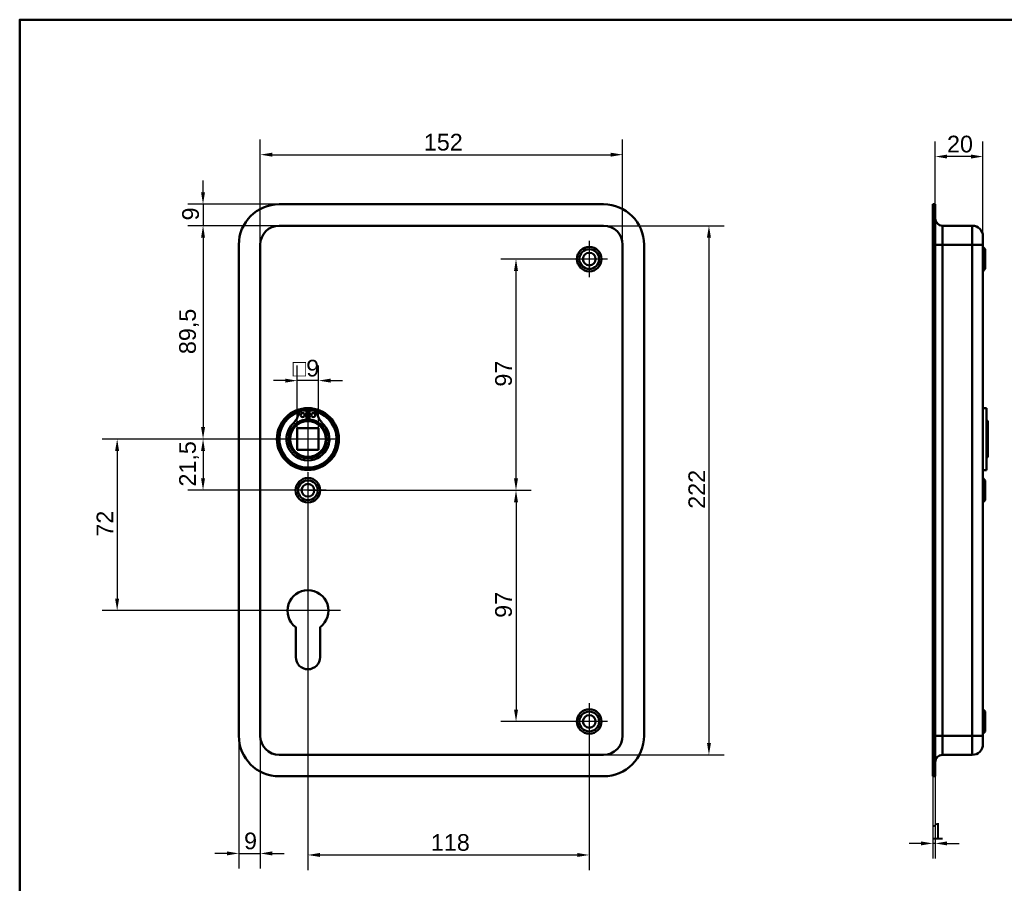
# Model space of a CAD drawing. Header units: millimetres. Extents: x 20 to 833, y 20 to 574.
# Tile 2 of 3: x 20 to 433, y 212 to 574. Entities that reach past the tile are written whole.
import ezdxf

# ---------------------------------------------------------------- set-up
doc = ezdxf.new("R2010")
doc.units = ezdxf.units.MM
doc.header["$LTSCALE"] = 2
for name, color, linetype, lineweight in [('Bemaßungen(DIN)', 7, 'Continuous', 25), ('Mittelpunktmarkierung(DIN)', 7, 'Continuous', 25), ('Sichtbare Kanten(DIN)', 7, 'Continuous', 50), ('Sichtbare tangentiale Kanten(DIN)', 7, 'Continuous', 50), ('Skizziergeometrie(DIN)', 7, 'Continuous', 50)]:
    doc.layers.add(name, color=color, linetype=linetype, lineweight=lineweight)
doc.styles.add('STANDARD-DIN~0', font='arial.ttf')
doc.dimstyles.new('CAD-LAN', dxfattribs={"dimscale": 2, "dimtxt": 3.5, "dimasz": 2.5, "dimexe": 3.175, "dimexo": 0, "dimgap": 0.8, "dimtad": 1, "dimrnd": 1e-08, "dimtxsty": 'STANDARD-DIN~0', "dimcen": 0.09, "dimdle": 10, "dimclrd": 250, "dimclre": 250, "dimclrt": 250, "dimadec": 0, "dimazin": 2, "dimtfac": 1, "dimtmove": 0, "dimatfit": 3, "dimfxl": 1, "dimtolj": 1, "dimtzin": 0, "dimlwd": 25, "dimlwe": 25, "dimarcsym": 0})

# ---------------------------------------------------------------- blocks, each defined once
blk = doc.blocks.new('Ränder Standardrahmen')
at = {"layer": 'Skizziergeometrie(DIN)', "flags": 128}
blk.add_lwpolyline([(10, 10), (10, 287), (410, 287), (410, 10), (10, 10)], dxfattribs=at)
blk = doc.blocks.new('*D8')
at = {"layer": 'Bemaßungen(DIN)', "color": 250, "linetype": 'Continuous', "lineweight": 25, "true_color": 0x3f3f3f, "transparency": 16777216}
for p, q in [((120.91, 479.58), (120.91, 523.72)), ((272.91, 479.58), (272.91, 523.72)), ((125.91, 517.37), (267.91, 517.37))]:
    blk.add_line(p, q, dxfattribs=at)
at = {"layer": 'Bemaßungen(DIN)', "color": 250, "linetype": 'Continuous', "true_color": 0x3f3f3f, "transparency": 16777216}
for points in [[(125.91, 518.2), (125.91, 516.54), (120.91, 517.37)], [(267.91, 518.2), (267.91, 516.54), (272.91, 517.37)]]:
    blk.add_solid(points, dxfattribs=at)
at = {"layer": 'Defpoints', "color": 0, "linetype": 'Continuous', "transparency": 16777216}
for p in [(272.91, 517.37), (120.91, 479.58), (272.91, 479.58)]:
    blk.add_point(p, dxfattribs=at)
at = {"layer": 'Bemaßungen(DIN)', "color": 250, "linetype": 'Continuous', "lineweight": 25, "true_color": 0x3f3f3f, "transparency": 16777216, "insert": (189.54, 526.12), "char_height": 7, "attachment_point": 1, "style": 'STANDARD-DIN~0'}
blk.add_mtext('\\A1;152', dxfattribs=at)
blk = doc.blocks.new('*D9')
at = {"layer": 'Bemaßungen(DIN)', "color": 250, "linetype": 'Continuous', "lineweight": 25, "true_color": 0x3f3f3f, "transparency": 16777216}
for p, q in [((264.91, 487.58), (315.48, 487.58)), ((309.13, 482.58), (309.13, 270.58)), ((264.91, 265.58), (315.48, 265.58))]:
    blk.add_line(p, q, dxfattribs=at)
at = {"layer": 'Bemaßungen(DIN)', "color": 250, "linetype": 'Continuous', "true_color": 0x3f3f3f, "transparency": 16777216}
for points in [[(308.3, 482.58), (309.97, 482.58), (309.13, 487.58)], [(308.3, 270.58), (309.97, 270.58), (309.13, 265.58)]]:
    blk.add_solid(points, dxfattribs=at)
at = {"layer": 'Defpoints', "color": 0, "linetype": 'Continuous', "transparency": 16777216}
for p in [(264.91, 487.58), (264.91, 265.58), (309.13, 265.58)]:
    blk.add_point(p, dxfattribs=at)
at = {"layer": 'Bemaßungen(DIN)', "color": 250, "linetype": 'Continuous', "lineweight": 25, "true_color": 0x3f3f3f, "transparency": 16777216, "insert": (300.51, 368.82), "char_height": 7, "attachment_point": 1, "rotation": 90, "style": 'STANDARD-DIN~0'}
blk.add_mtext('\\A1;222', dxfattribs=at)
blk = doc.blocks.new('*D10')
at = {"layer": 'Bemaßungen(DIN)', "color": 250, "linetype": 'Continuous', "lineweight": 25, "true_color": 0x3f3f3f, "transparency": 16777216}
for p, q in [((128.91, 487.58), (90.56, 487.58)), ((96.91, 482.58), (96.91, 403.08)), ((140.91, 398.08), (90.56, 398.08))]:
    blk.add_line(p, q, dxfattribs=at)
at = {"layer": 'Bemaßungen(DIN)', "color": 250, "linetype": 'Continuous', "true_color": 0x3f3f3f, "transparency": 16777216}
for points in [[(96.08, 482.58), (97.74, 482.58), (96.91, 487.58)], [(96.08, 403.08), (97.74, 403.08), (96.91, 398.08)]]:
    blk.add_solid(points, dxfattribs=at)
at = {"layer": 'Defpoints', "color": 0, "linetype": 'Continuous', "transparency": 16777216}
for p in [(128.91, 487.58), (96.91, 398.08), (140.91, 398.08)]:
    blk.add_point(p, dxfattribs=at)
at = {"layer": 'Bemaßungen(DIN)', "color": 250, "linetype": 'Continuous', "lineweight": 25, "true_color": 0x3f3f3f, "transparency": 16777216, "insert": (86.9, 433.71), "char_height": 7, "attachment_point": 1, "rotation": 90, "style": 'STANDARD-DIN~0'}
blk.add_mtext('\\A1;89,5', dxfattribs=at)
blk = doc.blocks.new('*D11')
at = {"layer": 'Bemaßungen(DIN)', "color": 250, "linetype": 'Continuous', "lineweight": 25, "true_color": 0x3f3f3f, "transparency": 16777216}
for p, q in [((140.91, 398.08), (90.56, 398.08)), ((96.91, 393.08), (96.91, 381.58)), ((140.91, 376.58), (90.56, 376.58))]:
    blk.add_line(p, q, dxfattribs=at)
at = {"layer": 'Bemaßungen(DIN)', "color": 250, "linetype": 'Continuous', "true_color": 0x3f3f3f, "transparency": 16777216}
for points in [[(96.08, 393.08), (97.74, 393.08), (96.91, 398.08)], [(96.08, 381.58), (97.74, 381.58), (96.91, 376.58)]]:
    blk.add_solid(points, dxfattribs=at)
at = {"layer": 'Defpoints', "color": 0, "linetype": 'Continuous', "transparency": 16777216}
for p in [(140.91, 398.08), (96.91, 376.58), (140.91, 376.58)]:
    blk.add_point(p, dxfattribs=at)
at = {"layer": 'Bemaßungen(DIN)', "color": 250, "linetype": 'Continuous', "lineweight": 25, "true_color": 0x3f3f3f, "transparency": 16777216, "insert": (86.9, 378.15), "char_height": 7, "attachment_point": 1, "rotation": 90, "style": 'STANDARD-DIN~0'}
blk.add_mtext('\\A1;21,5', dxfattribs=at)
blk = doc.blocks.new('*D12')
at = {"layer": 'Bemaßungen(DIN)', "color": 250, "linetype": 'Continuous', "lineweight": 25, "true_color": 0x3f3f3f, "transparency": 16777216}
for p, q in [((140.91, 398.08), (54.53, 398.08)), ((60.88, 393.08), (60.88, 331.08)), ((140.91, 326.08), (54.53, 326.08))]:
    blk.add_line(p, q, dxfattribs=at)
at = {"layer": 'Bemaßungen(DIN)', "color": 250, "linetype": 'Continuous', "true_color": 0x3f3f3f, "transparency": 16777216}
for points in [[(60.04, 393.08), (61.71, 393.08), (60.88, 398.08)], [(60.04, 331.08), (61.71, 331.08), (60.88, 326.08)]]:
    blk.add_solid(points, dxfattribs=at)
at = {"layer": 'Defpoints', "color": 0, "linetype": 'Continuous', "transparency": 16777216}
for p in [(140.91, 398.08), (60.88, 326.08), (140.91, 326.08)]:
    blk.add_point(p, dxfattribs=at)
at = {"layer": 'Bemaßungen(DIN)', "color": 250, "linetype": 'Continuous', "lineweight": 25, "true_color": 0x3f3f3f, "transparency": 16777216, "insert": (52.25, 357.13), "char_height": 7, "attachment_point": 1, "rotation": 90, "style": 'STANDARD-DIN~0'}
blk.add_mtext('\\A1;72', dxfattribs=at)
blk = doc.blocks.new('*D13')
at = {"layer": 'Bemaßungen(DIN)', "color": 250, "linetype": 'Continuous', "lineweight": 25, "true_color": 0x3f3f3f, "transparency": 16777216}
for p, q in [((96.91, 501.58), (96.91, 506.58)), ((128.91, 496.58), (90.56, 496.58)), ((96.91, 496.58), (96.91, 487.58)), ((128.91, 487.58), (90.56, 487.58)), ((96.91, 482.58), (96.91, 477.58))]:
    blk.add_line(p, q, dxfattribs=at)
at = {"layer": 'Bemaßungen(DIN)', "color": 250, "linetype": 'Continuous', "true_color": 0x3f3f3f, "transparency": 16777216}
for points in [[(96.08, 501.58), (97.74, 501.58), (96.91, 496.58)], [(96.08, 482.58), (97.74, 482.58), (96.91, 487.58)]]:
    blk.add_solid(points, dxfattribs=at)
at = {"layer": 'Defpoints', "color": 0, "linetype": 'Continuous', "transparency": 16777216}
for p in [(128.91, 496.58), (96.91, 487.58), (128.91, 487.58)]:
    blk.add_point(p, dxfattribs=at)
at = {"layer": 'Bemaßungen(DIN)', "color": 250, "linetype": 'Continuous', "lineweight": 25, "true_color": 0x3f3f3f, "transparency": 16777216, "insert": (88.16, 489.78), "char_height": 7, "attachment_point": 1, "rotation": 90, "style": 'STANDARD-DIN~0'}
blk.add_mtext('\\A1;9', dxfattribs=at)
blk = doc.blocks.new('*D14')
at = {"layer": 'Bemaßungen(DIN)', "color": 250, "linetype": 'Continuous', "lineweight": 25, "true_color": 0x3f3f3f, "transparency": 16777216}
for p, q in [((251.26, 473.58), (221.85, 473.58)), ((228.2, 381.58), (228.2, 468.58)), ((140.91, 376.58), (234.55, 376.58))]:
    blk.add_line(p, q, dxfattribs=at)
at = {"layer": 'Bemaßungen(DIN)', "color": 250, "linetype": 'Continuous', "true_color": 0x3f3f3f, "transparency": 16777216}
for points in [[(227.36, 468.58), (229.03, 468.58), (228.2, 473.58)], [(227.36, 381.58), (229.03, 381.58), (228.2, 376.58)]]:
    blk.add_solid(points, dxfattribs=at)
at = {"layer": 'Defpoints', "color": 0, "linetype": 'Continuous', "transparency": 16777216}
for p in [(228.2, 473.58), (251.26, 473.58), (140.91, 376.58)]:
    blk.add_point(p, dxfattribs=at)
at = {"layer": 'Bemaßungen(DIN)', "color": 250, "linetype": 'Continuous', "lineweight": 25, "true_color": 0x3f3f3f, "transparency": 16777216, "insert": (219.45, 420.06), "char_height": 7, "attachment_point": 1, "rotation": 90, "style": 'STANDARD-DIN~0'}
blk.add_mtext('\\A1;97', dxfattribs=at)
blk = doc.blocks.new('*D15')
at = {"layer": 'Bemaßungen(DIN)', "color": 250, "linetype": 'Continuous', "lineweight": 25, "true_color": 0x3f3f3f, "transparency": 16777216}
for p, q in [((140.91, 376.58), (234.55, 376.58)), ((228.2, 371.58), (228.2, 284.58)), ((251.26, 279.58), (221.85, 279.58))]:
    blk.add_line(p, q, dxfattribs=at)
at = {"layer": 'Bemaßungen(DIN)', "color": 250, "linetype": 'Continuous', "true_color": 0x3f3f3f, "transparency": 16777216}
for points in [[(227.36, 371.58), (229.03, 371.58), (228.2, 376.58)], [(227.36, 284.58), (229.03, 284.58), (228.2, 279.58)]]:
    blk.add_solid(points, dxfattribs=at)
at = {"layer": 'Defpoints', "color": 0, "linetype": 'Continuous', "transparency": 16777216}
for p in [(140.91, 376.58), (228.2, 279.58), (251.26, 279.58)]:
    blk.add_point(p, dxfattribs=at)
at = {"layer": 'Bemaßungen(DIN)', "color": 250, "linetype": 'Continuous', "lineweight": 25, "true_color": 0x3f3f3f, "transparency": 16777216, "insert": (219.45, 323.06), "char_height": 7, "attachment_point": 1, "rotation": 90, "style": 'STANDARD-DIN~0'}
blk.add_mtext('\\A1;97', dxfattribs=at)
blk = doc.blocks.new('*D16')
at = {"layer": 'Bemaßungen(DIN)', "color": 250, "linetype": 'Continuous', "lineweight": 25, "true_color": 0x3f3f3f, "transparency": 16777216}
for p, q in [((140.91, 368.93), (140.91, 217.23)), ((258.91, 271.93), (258.91, 217.23)), ((145.91, 223.58), (253.91, 223.58))]:
    blk.add_line(p, q, dxfattribs=at)
at = {"layer": 'Bemaßungen(DIN)', "color": 250, "linetype": 'Continuous', "true_color": 0x3f3f3f, "transparency": 16777216}
for points in [[(145.91, 224.41), (145.91, 222.75), (140.91, 223.58)], [(253.91, 224.41), (253.91, 222.75), (258.91, 223.58)]]:
    blk.add_solid(points, dxfattribs=at)
at = {"layer": 'Defpoints', "color": 0, "linetype": 'Continuous', "transparency": 16777216}
for p in [(140.91, 368.93), (258.91, 271.93), (258.91, 223.58)]:
    blk.add_point(p, dxfattribs=at)
at = {"layer": 'Bemaßungen(DIN)', "color": 250, "linetype": 'Continuous', "lineweight": 25, "true_color": 0x3f3f3f, "transparency": 16777216, "insert": (192.5, 232.33), "char_height": 7, "attachment_point": 1, "style": 'STANDARD-DIN~0'}
blk.add_mtext('\\A1;118', dxfattribs=at)
blk = doc.blocks.new('*D17')
at = {"layer": 'Bemaßungen(DIN)', "color": 250, "linetype": 'Continuous', "lineweight": 25, "true_color": 0x3f3f3f, "transparency": 16777216}
for p, q in [((111.91, 273.58), (111.91, 217.87)), ((120.91, 273.58), (120.91, 217.87)), ((106.91, 224.22), (101.91, 224.22)), ((111.91, 224.22), (120.91, 224.22)), ((125.91, 224.22), (130.91, 224.22))]:
    blk.add_line(p, q, dxfattribs=at)
at = {"layer": 'Bemaßungen(DIN)', "color": 250, "linetype": 'Continuous', "true_color": 0x3f3f3f, "transparency": 16777216}
for points in [[(106.91, 225.06), (106.91, 223.39), (111.91, 224.22)], [(125.91, 225.06), (125.91, 223.39), (120.91, 224.22)]]:
    blk.add_solid(points, dxfattribs=at)
at = {"layer": 'Defpoints', "color": 0, "linetype": 'Continuous', "transparency": 16777216}
for p in [(111.91, 273.58), (120.91, 273.58), (120.91, 224.22)]:
    blk.add_point(p, dxfattribs=at)
at = {"layer": 'Bemaßungen(DIN)', "color": 250, "linetype": 'Continuous', "lineweight": 25, "true_color": 0x3f3f3f, "transparency": 16777216, "insert": (114.11, 232.97), "char_height": 7, "attachment_point": 1, "style": 'STANDARD-DIN~0'}
blk.add_mtext('\\A1;9', dxfattribs=at)
blk = doc.blocks.new('*D18')
at = {"layer": 'Bemaßungen(DIN)', "color": 250, "linetype": 'Continuous', "lineweight": 25, "true_color": 0x3f3f3f, "transparency": 16777216}
for p, q in [((136.41, 402.58), (136.41, 428.93)), ((145.41, 402.58), (145.41, 428.93)), ((131.41, 422.58), (126.41, 422.58)), ((145.41, 422.58), (136.41, 422.58)), ((150.41, 422.58), (155.41, 422.58))]:
    blk.add_line(p, q, dxfattribs=at)
at = {"layer": 'Bemaßungen(DIN)', "color": 250, "linetype": 'Continuous', "true_color": 0x3f3f3f, "transparency": 16777216}
for points in [[(131.41, 423.41), (131.41, 421.75), (136.41, 422.58)], [(150.41, 423.41), (150.41, 421.75), (145.41, 422.58)]]:
    blk.add_solid(points, dxfattribs=at)
at = {"layer": 'Defpoints', "color": 0, "linetype": 'Continuous', "transparency": 16777216}
for p in [(136.41, 422.58), (136.41, 402.58), (145.41, 402.58)]:
    blk.add_point(p, dxfattribs=at)
at = {"layer": 'Bemaßungen(DIN)', "color": 250, "linetype": 'Continuous', "lineweight": 25, "true_color": 0x3f3f3f, "transparency": 16777216, "insert": (134.54, 431.33), "char_height": 7, "attachment_point": 1, "style": 'STANDARD-DIN~0'}
blk.add_mtext('\\A1;\\fAIGDT|b0|i0;\\H7.0000;o\\fArial|b0|i0;\\H7.0000;9', dxfattribs=at)
blk = doc.blocks.new('*D19')
at = {"layer": 'Bemaßungen(DIN)', "color": 250, "linetype": 'Continuous', "lineweight": 25, "true_color": 0x3f3f3f, "transparency": 16777216}
for p, q in [((404.06, 496.58), (404.06, 522.93)), ((424.06, 483.08), (424.06, 522.93)), ((419.06, 516.58), (409.06, 516.58))]:
    blk.add_line(p, q, dxfattribs=at)
at = {"layer": 'Bemaßungen(DIN)', "color": 250, "linetype": 'Continuous', "true_color": 0x3f3f3f, "transparency": 16777216}
for points in [[(409.06, 517.41), (409.06, 515.75), (404.06, 516.58)], [(419.06, 517.41), (419.06, 515.75), (424.06, 516.58)]]:
    blk.add_solid(points, dxfattribs=at)
at = {"layer": 'Defpoints', "color": 0, "linetype": 'Continuous', "transparency": 16777216}
for p in [(404.06, 516.58), (404.06, 496.58), (424.06, 483.08)]:
    blk.add_point(p, dxfattribs=at)
at = {"layer": 'Bemaßungen(DIN)', "color": 250, "linetype": 'Continuous', "lineweight": 25, "true_color": 0x3f3f3f, "transparency": 16777216, "insert": (409, 525.33), "char_height": 7, "attachment_point": 1, "style": 'STANDARD-DIN~0'}
blk.add_mtext('\\A1;20', dxfattribs=at)
blk = doc.blocks.new('*D20')
at = {"layer": 'Bemaßungen(DIN)', "color": 250, "linetype": 'Continuous', "lineweight": 25, "true_color": 0x3f3f3f, "transparency": 16777216}
for p, q in [((403.06, 256.58), (403.06, 222.07)), ((404.06, 256.58), (404.06, 222.07)), ((398.06, 228.42), (393.06, 228.42)), ((404.06, 228.42), (403.06, 228.42)), ((409.06, 228.42), (414.06, 228.42))]:
    blk.add_line(p, q, dxfattribs=at)
at = {"layer": 'Bemaßungen(DIN)', "color": 250, "linetype": 'Continuous', "true_color": 0x3f3f3f, "transparency": 16777216}
for points in [[(398.06, 229.26), (398.06, 227.59), (403.06, 228.42)], [(409.06, 229.26), (409.06, 227.59), (404.06, 228.42)]]:
    blk.add_solid(points, dxfattribs=at)
at = {"layer": 'Defpoints', "color": 0, "linetype": 'Continuous', "transparency": 16777216}
for p in [(403.06, 256.58), (404.06, 256.58), (403.06, 228.42)]:
    blk.add_point(p, dxfattribs=at)
at = {"layer": 'Bemaßungen(DIN)', "color": 250, "linetype": 'Continuous', "lineweight": 25, "true_color": 0x3f3f3f, "transparency": 16777216, "insert": (402.27, 237.05), "char_height": 7, "attachment_point": 1, "style": 'STANDARD-DIN~0'}
blk.add_mtext('\\A1;1', dxfattribs=at)

msp = doc.modelspace()

# ---------------------------------------------------------------- linework, layer by layer
at = {"layer": 'Mittelpunktmarkierung(DIN)', "linetype": 'Continuous'}
for p, q in [((258.909, 481.228), (258.909, 465.928)), ((266.559, 473.578), (251.259, 473.578)), ((140.909, 410.578), (140.909, 385.578)), ((153.409, 398.078), (128.409, 398.078)), ((140.909, 384.228), (140.909, 368.928)), ((148.559, 376.578), (133.259, 376.578)), ((140.909, 339.678), (140.909, 316.078)), ((154.509, 326.078), (127.309, 326.078)), ((258.909, 287.228), (258.909, 271.928)), ((266.559, 279.578), (251.259, 279.578))]:
    msp.add_line(p, q, dxfattribs=at)
at = {"layer": 'Sichtbare Kanten(DIN)'}
for p, q in [((128.909, 496.578), (264.909, 496.578)), ((403.063, 496.578), (403.063, 479.578)), ((403.063, 496.578), (404.063, 496.578)), ((404.063, 496.578), (404.063, 479.578)), ((264.909, 487.578), (128.909, 487.578)), ((419.563, 487.578), (407.063, 487.578)), ((111.909, 273.578), (111.909, 479.578)), ((120.909, 479.578), (120.909, 273.578)), ((272.909, 273.578), (272.909, 479.578)), ((281.909, 479.578), (281.909, 273.578)), ((403.063, 273.578), (403.063, 479.578)), ((404.063, 273.578), (404.063, 479.578)), ((424.063, 483.078), (424.063, 479.578)), ((424.063, 273.578), (424.063, 479.578)), ((425.063, 477.728), (424.063, 478.728)), ((425.063, 477.728), (425.063, 469.428)), ((425.063, 469.428), (424.063, 468.428)), ((138.907, 409.986), (140.292, 409.986)), ((140.292, 409.986), (140.292, 406.286)), ((141.525, 409.986), (142.91, 409.986)), ((141.525, 406.286), (141.525, 409.986)), ((425.563, 411.078), (424.063, 411.078)), ((425.563, 385.078), (425.563, 411.078)), ((426.063, 405.578), (425.563, 406.078)), ((426.063, 405.578), (426.063, 390.578)), ((136.409, 402.578), (136.409, 393.578)), ((145.409, 402.578), (136.409, 402.578)), ((145.409, 393.578), (145.409, 402.578)), ((136.409, 393.578), (145.409, 393.578)), ((426.063, 390.578), (425.563, 390.078)), ((425.563, 385.078), (424.063, 385.078)), ((425.063, 380.728), (424.063, 381.728)), ((425.063, 380.728), (425.063, 372.428)), ((425.063, 372.428), (424.063, 371.428)), ((135.809, 306.578), (135.809, 319.154)), ((146.009, 319.154), (146.009, 306.578)), ((425.063, 283.728), (424.063, 284.728)), ((425.063, 283.728), (425.063, 275.428)), ((403.063, 273.578), (403.063, 256.578)), ((404.063, 273.578), (404.063, 256.578)), ((425.063, 275.428), (424.063, 274.428)), ((424.063, 273.578), (424.063, 270.078)), ((128.909, 265.578), (264.909, 265.578)), ((419.563, 265.578), (407.063, 265.578)), ((264.909, 256.578), (128.909, 256.578)), ((403.063, 256.578), (404.063, 256.578))]:
    msp.add_line(p, q, dxfattribs=at)
for centre, radius in [((258.909, 473.578), 5.15), ((258.909, 473.578), 4.15), ((258.909, 473.578), 2.65), ((140.909, 398.078), 13), ((140.909, 398.078), 12.5), ((138.677, 408.136), 0.85), ((143.14, 408.136), 0.85), ((140.909, 398.078), 8), ((140.909, 398.078), 7.5), ((140.909, 376.578), 5.15), ((140.909, 376.578), 4.15), ((140.909, 376.578), 2.65), ((258.909, 279.578), 5.15), ((258.909, 279.578), 4.15), ((258.909, 279.578), 2.65)]:
    msp.add_circle(centre, radius, dxfattribs=at)
for centre, radius, start, end in [((128.909, 479.578), 17, 90, 180), ((264.909, 479.578), 17, 0, 90), ((128.909, 479.578), 8, 90, 180), ((264.909, 479.578), 8, 0, 90), ((407.063, 490.578), 3, 180, 270), ((419.563, 483.078), 4.5, 0, 90), ((140.909, 398.078), 12, 104.7921, 75.2079), ((138.907, 407.986), 2, 90, 165.19781), ((140.909, 398.078), 12, 82.89827, 97.10173), ((142.91, 407.986), 2, 14.80219, 90), ((140.909, 398.078), 9, 130.90334, 49.09666), ((128.539, 410.726), 8.725, 314.36355, 345.19781), ((140.909, 398.812), 7.5, 94.71631, 139.03055), ((140.909, 398.078), 8.2, 73.43926, 106.56074), ((140.909, 398.078), 9, 86.0711, 93.9289), ((140.909, 398.812), 7.5, 40.96945, 85.28369), ((153.279, 410.726), 8.725, 194.80219, 225.63645), ((140.909, 398.078), 8.967, 134.36355, 45.63645), ((140.909, 326.078), 8.6, 306.37184, 233.62816), ((140.909, 306.578), 5.1, 180, 0), ((128.909, 273.578), 17, 180, 270), ((128.909, 273.578), 8, 180, 270), ((264.909, 273.578), 8, 270, 0), ((264.909, 273.578), 17, 270, 0), ((419.563, 270.078), 4.5, 270, 0), ((407.063, 262.578), 3, 90, 180)]:
    msp.add_arc(centre, radius, start, end, dxfattribs=at)
at = {"layer": 'Sichtbare tangentiale Kanten(DIN)'}
for p, q in [((407.063, 487.578), (407.063, 479.578)), ((419.563, 479.578), (419.563, 487.578)), ((403.063, 479.578), (404.063, 479.578)), ((404.063, 479.578), (407.063, 479.578)), ((407.063, 273.578), (407.063, 479.578)), ((419.563, 479.578), (407.063, 479.578)), ((424.063, 479.578), (419.563, 479.578)), ((419.563, 479.578), (419.563, 273.578)), ((403.063, 273.578), (404.063, 273.578)), ((407.063, 273.578), (404.063, 273.578)), ((407.063, 273.578), (407.063, 265.578)), ((419.563, 273.578), (407.063, 273.578)), ((419.563, 265.578), (419.563, 273.578)), ((419.563, 273.578), (424.063, 273.578))]:
    msp.add_line(p, q, dxfattribs=at)

# ---------------------------------------------------------------- block references
at = {"xscale": 2, "yscale": 2, "zscale": 2}
msp.add_blockref('Ränder Standardrahmen', (0, 0), dxfattribs=at)

# ---------------------------------------------------------------- dimensions: what is measured, and where the dimension line sits
at = {"layer": 'Bemaßungen(DIN)', "color": 250, "linetype": 'Continuous', "lineweight": 25, "true_color": 0x3f3f3f}
for base, p1, p2, angle, override, picture, middle in [((272.909, 517.371), (120.909, 479.578), (272.909, 479.578), 180, {"dimgap": 0.8, "dimdec": 2, "dimtol": 0, "dimlim": 0, "dimtp": 0, "dimtm": 0, "dimtdec": 2, "dimtofl": 0, "dimatfit": 1}, '*D8', (196.909, 517.371)), ((96.909, 487.578), (128.909, 496.578), (128.909, 487.578), 270, {"dimgap": 0.8, "dimdec": 2, "dimtol": 0, "dimlim": 0, "dimtp": 0, "dimtm": 0, "dimtdec": 2, "dimtofl": 1, "dimatfit": 1}, '*D13', (96.909, 492.078)), ((96.909, 398.078), (128.909, 487.578), (140.909, 398.078), 90, {"dimgap": 0.8, "dimdec": 2, "dimtol": 0, "dimlim": 0, "dimtp": 0, "dimtm": 0, "dimtdec": 2, "dimtofl": 0, "dimatfit": 1}, '*D10', (96.909, 442.828)), ((309.134, 265.578), (264.909, 487.578), (264.909, 265.578), 90, {"dimgap": 0.8, "dimdec": 2, "dimtol": 0, "dimlim": 0, "dimtp": 0, "dimtm": 0, "dimtdec": 2, "dimtofl": 0, "dimatfit": 1}, '*D9', (309.134, 376.578)), ((228.196, 473.578), (140.909, 376.578), (251.259, 473.578), 90, {"dimgap": 0.8, "dimdec": 2, "dimtol": 0, "dimlim": 0, "dimtp": 0, "dimtm": 0, "dimtdec": 2, "dimtofl": 0, "dimatfit": 1}, '*D14', (228.196, 425.078)), ((60.877, 326.078), (140.909, 398.078), (140.909, 326.078), 90, {"dimgap": 0.8, "dimdec": 2, "dimtol": 0, "dimlim": 0, "dimtp": 0, "dimtm": 0, "dimtdec": 2, "dimtofl": 0, "dimatfit": 1}, '*D12', (60.877, 362.078)), ((96.909, 376.578), (140.909, 398.078), (140.909, 376.578), 90, {"dimgap": 0.8, "dimdec": 2, "dimtol": 0, "dimlim": 0, "dimtp": 0, "dimtm": 0, "dimtdec": 2, "dimtofl": 0, "dimatfit": 1}, '*D11', (96.909, 387.328)), ((228.196, 279.578), (140.909, 376.578), (251.259, 279.578), 90, {"dimgap": 0.8, "dimdec": 2, "dimtol": 0, "dimlim": 0, "dimtp": 0, "dimtm": 0, "dimtdec": 2, "dimtofl": 0, "dimatfit": 1}, '*D15', (228.196, 328.078)), ((258.909, 223.578), (140.909, 368.928), (258.909, 271.928), 180, {"dimgap": 0.8, "dimdec": 2, "dimtol": 0, "dimlim": 0, "dimtp": 0, "dimtm": 0, "dimtdec": 2, "dimtofl": 0, "dimatfit": 1}, '*D16', (199.909, 223.578))]:
    dim = msp.add_linear_dim(base=base, p1=p1, p2=p2, angle=angle, dimstyle='CAD-LAN', override=override, dxfattribs=at)
    dim.commit()
    dim.dimension.update_dxf_attribs({"geometry": picture, "text_midpoint": middle, "dimtype": 160})
for base, p1, p2, override, picture, middle in [((404.063, 516.578), (424.063, 483.078), (404.063, 496.578), {"dimgap": 0.8, "dimdec": 2, "dimtol": 0, "dimlim": 0, "dimtp": 0, "dimtm": 0, "dimtdec": 2, "dimtofl": 0, "dimatfit": 1}, '*D19', (414.063, 516.578)), ((120.909, 224.223), (111.909, 273.578), (120.909, 273.578), {"dimgap": 0.8, "dimdec": 2, "dimtol": 0, "dimlim": 0, "dimtp": 0, "dimtm": 0, "dimtdec": 2, "dimtofl": 1, "dimatfit": 1}, '*D17', (116.409, 224.223)), ((403.063, 228.423), (404.063, 256.578), (403.063, 256.578), {"dimgap": 0.8, "dimdec": 2, "dimtol": 0, "dimlim": 0, "dimtp": 0, "dimtm": 0, "dimtdec": 2, "dimtofl": 1, "dimatfit": 1}, '*D20', (403.563, 228.423))]:
    dim = msp.add_linear_dim(base=base, p1=p1, p2=p2, dimstyle='CAD-LAN', override=override, dxfattribs=at)
    dim.commit()
    dim.dimension.update_dxf_attribs({"geometry": picture, "text_midpoint": middle, "dimtype": 160})
dim = msp.add_linear_dim(base=(136.409, 422.578), p1=(145.409, 402.578), p2=(136.409, 402.578), angle=180, text='\\fAIGDT|b0|i0;\\H7.0000;o\\fArial|b0|i0;\\H7.0000;<>', dimstyle='CAD-LAN', override={"dimgap": 0.8, "dimdec": 2, "dimtol": 0, "dimlim": 0, "dimtp": 0, "dimtm": 0, "dimtdec": 2, "dimtofl": 1, "dimatfit": 1}, dxfattribs=at)
dim.commit()
dim.dimension.update_dxf_attribs({"geometry": '*D18', "text_midpoint": (140.909, 422.578), "dimtype": 160})

doc.saveas('drawing.dxf')
